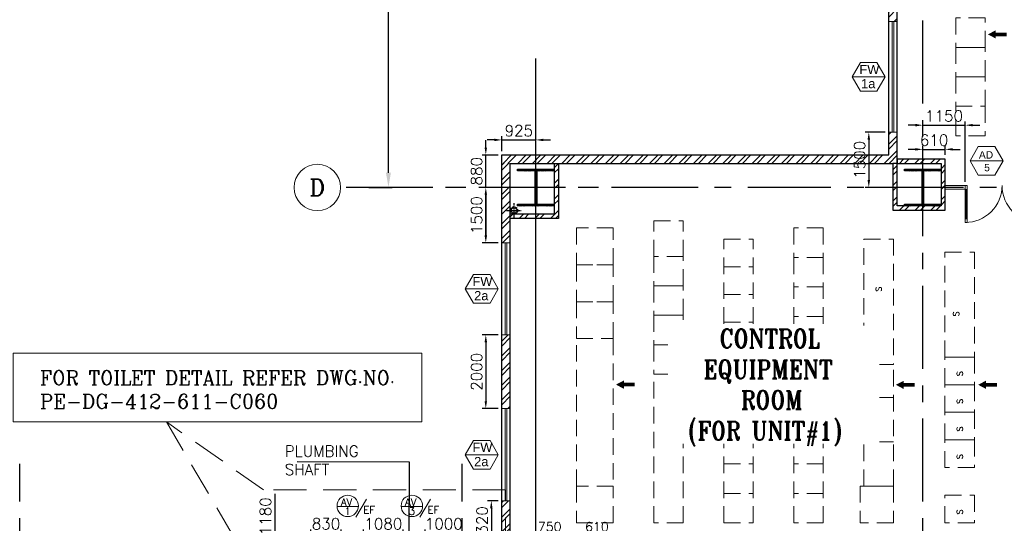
# Model space of a CAD drawing. Header units: inches. Extents: x 306235 to 1392759, y -66369 to 421098.
# Tile 30 of 91: x 425985 to 452703, y -4889 to 8771. Entities that reach past the tile are written whole.
import ezdxf
from ezdxf.enums import TextEntityAlignment as Align

# ---------------------------------------------------------------- set-up
doc = ezdxf.new("R2010")
doc.units = ezdxf.units.IN
doc.header["$LTSCALE"] = 1800
doc.header["$MEASUREMENT"] = 0
for name, pattern in [('CENTER', [2, 1.25, -0.25, 0.25, -0.25]), ('CENTER2', [1.125, 0.75, -0.125, 0.125, -0.125]), ('DASHED', [0.75, 0.5, -0.25]), ('HIDDEN', [0.375, 0.25, -0.125]), ('HIDDEN2', [0.1875, 0.125, -0.0625])]:
    doc.linetypes.add(name, pattern=pattern)
doc.layers.get('0').update_dxf_attribs({"color": 253, "lineweight": 9})
for name, color, linetype, lineweight in [('0a', 7, 'Continuous', 9), ('1', 7, 'Continuous', 18), ('2CON', 1, 'Continuous', 13), ('A-DOOR', 31, 'Continuous', 9), ('A-DOOR TAG', 3, 'Continuous', 15), ('A-DOOR-GLAZ', 31, 'Continuous', 18), ('A-WIN TAG', 3, 'Continuous', 13), ('A-WIN TAG TEXT', 3, 'Continuous', 13), ('CL', 8, 'CENTER', 15), ('dimension line', 4, 'Continuous', 13), ('PARTITION WALL', 4, 'Continuous', 9), ('PNL', 8, 'HIDDEN', 9), ('WALL HATCH', 251, 'Continuous', 13), ('WINDOW', 3, 'Continuous', 13)]:
    doc.layers.add(name, color=color, linetype=linetype, lineweight=lineweight)
for name, color, linetype in [('CEN', 2, 'CENTER'), ('COL', 1, 'Continuous'), ('DIM', 4, 'Continuous'), ('GRID', 251, 'CENTER'), ('RAIN WATER', 6, 'Continuous'), ('TEXT', 3, 'Continuous'), ('WALL', 6, 'Continuous')]:
    doc.layers.add(name, color=color, linetype=linetype)
doc.styles.add('COMPLEX', font='complex')
doc.styles.add('ROAMNS', font='ROMANS.shx')
doc.styles.add('ROMANC', font='ROMANC.SHX')
doc.styles.add('ROMANS', font='romans.shx')
doc.styles.add('ROMANT', font='romant')
doc.styles.get("Standard").update_dxf_attribs({"font": 'arial.ttf'})
doc.dimstyles.new('DIM INT 1', dxfattribs={"dimtxt": 300, "dimasz": 200, "dimexe": 100, "dimexo": 100, "dimgap": 100, "dimtad": 1, "dimdec": 0, "dimzin": 13, "dimdsep": 46, "dimlunit": 5, "dimtxsty": 'ROAMNS', "dimblk1": 'CLOSEDBLANK', "dimcen": 0.09, "dimclrd": 9, "dimclre": 9, "dimclrt": 4, "dimadec": 0, "dimazin": 0, "dimtfac": 1, "dimtdec": 0, "dimtix": 1, "dimtmove": 2, "dimatfit": 3, "dimfxl": 1, "dimtolj": 1, "dimtzin": 13, "dimarcsym": 0})
doc.dimstyles.new('DIM INT 2.5', dxfattribs={"dimtxt": 250, "dimasz": 180, "dimexe": 100, "dimexo": 100, "dimgap": 100, "dimtad": 1, "dimdec": 0, "dimzin": 13, "dimdsep": 46, "dimlunit": 5, "dimtxsty": 'ROAMNS', "dimcen": 0.09, "dimclrd": 9, "dimclre": 9, "dimclrt": 4, "dimadec": 0, "dimazin": 0, "dimtfac": 1, "dimtdec": 0, "dimtix": 1, "dimtmove": 2, "dimatfit": 3, "dimfxl": 1, "dimtolj": 1, "dimtzin": 13, "dimarcsym": 0})
doc.dimstyles.new('DIM100 x2', dxfattribs={"dimscale": 0, "dimtxt": 400, "dimasz": 400, "dimexe": 100, "dimexo": 100, "dimgap": 100, "dimtad": 1, "dimdec": 0, "dimzin": 13, "dimdsep": 46, "dimtxsty": 'ROMANS', "dimblk2": 'OBLIQUE', "dimcen": 100, "dimdle": 100, "dimclrd": 9, "dimclre": 9, "dimclrt": 4, "dimadec": 0, "dimazin": 0, "dimtfac": 1.1, "dimtdec": 0, "dimtix": 1, "dimtmove": 2, "dimatfit": 3, "dimfxl": 1, "dimtolj": 1, "dimtzin": 13, "dimarcsym": 0})

# ---------------------------------------------------------------- blocks, each defined once
blk = doc.blocks.new('*D113')
at = {"layer": 'Defpoints', "color": 0, "transparency": 16777216}
for p in [(435361, 16221), (435991, 16221), (435361, 4221)]:
    blk.add_point(p, dxfattribs=at)
at = {"layer": 'dimension line', "color": 9, "lineweight": -2, "transparency": 16777216}
for p, q in [((435461, 16221), (436091, 16221)), ((435991, 4621), (435991, 15821)), ((435461, 4221), (436091, 4221))]:
    blk.add_line(p, q, dxfattribs=at)
at = {"layer": 'dimension line', "color": 9, "transparency": 16777216}
for points in [[(435924, 15821), (436057, 15821), (435991, 16221)], [(435924, 4621), (436057, 4621), (435991, 4221)]]:
    blk.add_solid(points, dxfattribs=at)
at = {"layer": 'dimension line', "color": 4, "transparency": 16777216, "insert": (435691, 10221), "char_height": 400, "attachment_point": 5, "rotation": 90, "style": 'ROMANS'}
blk.add_mtext('\\A1;12000', dxfattribs=at)
blk = doc.blocks.new('_Oblique')
at = {"color": 0, "linetype": 'ByBlock', "lineweight": -2}
blk.add_line((-0.5, -0.5), (0.5, 0.5), dxfattribs=at)
blk = doc.blocks.new('D E F G-ROW COLUMN UNIT2')
at = {"layer": 'COL'}
h = blk.add_hatch(dxfattribs=at)
h.set_pattern_fill('ANSI31', color=256, scale=200, angle=180, style=0)
h.set_pattern_definition([(225, (-557328.912, -127499.994), (17.6776695, -17.6776695), [])])
h.paths.add_polyline_path([(495, 500), (0, 500), (0, 446), (22, 450), (495, 450)])
h.paths.add_polyline_path([(0, 500), (-495, 500), (-495, 450), (0, 450)])
h.paths.add_polyline_path([(0, 450), (-22, 450), (-22, 0), (0, 0)])
h.paths.add_polyline_path([(22, 450), (0, 450), (0, 0), (22, 0)])
h.paths.add_polyline_path([(0, 0), (-22, 0), (-22, -450), (0, -450)])
h.paths.add_polyline_path([(22, 0), (0, 0), (0, -450), (22, -450)])
h.paths.add_polyline_path([(0, -450), (0, -500), (-495, -500), (-495, -450)])
h.paths.add_polyline_path([(495, -450), (0, -450), (0, -500), (495, -500)])
at = {"layer": 'CEN'}
for p, q in [((0, -500), (0, 500)), ((192, 0), (-192, 0))]:
    blk.add_line(p, q, dxfattribs=at)
at = {"layer": 'COL'}
for points in [[(-495, 500), (495, 500), (495, 450), (-495, 450)], [(-22, 450), (22, 450), (22, -450), (-22, -450)], [(-495, -450), (495, -450), (495, -500), (-495, -500)]]:
    blk.add_lwpolyline(points, close=True, dxfattribs=at)
blk = doc.blocks.new('*D456')
at = {"layer": 'Defpoints', "color": 0, "transparency": 16777216}
for p in [(438633, 5101), (439067, 5101), (439067, 4221)]:
    blk.add_point(p, dxfattribs=at)
at = {"layer": 'DIM', "color": 9, "lineweight": -2, "transparency": 16777216}
for p, q in [((438633, 5301), (438633, 5501)), ((438967, 5101), (438533, 5101)), ((438633, 4221), (438633, 5101)), ((438967, 4221), (438533, 4221)), ((438633, 4021), (438633, 3821))]:
    blk.add_line(p, q, dxfattribs=at)
at = {"layer": 'DIM', "color": 9, "transparency": 16777216}
for points in [[(438600, 5301), (438666, 5301), (438633, 5101)], [(438600, 4021), (438666, 4021), (438633, 4221)]]:
    blk.add_solid(points, dxfattribs=at)
at = {"layer": 'DIM', "color": 4, "transparency": 16777216, "insert": (438383, 4661), "char_height": 300, "attachment_point": 5, "rotation": 90, "style": 'ROAMNS'}
blk.add_mtext('\\A1;880', dxfattribs=at)
blk = doc.blocks.new('_ClosedBlank')
at = {"color": 0, "linetype": 'ByBlock', "lineweight": -2}
for p, q in [((-1, 0.17), (0, 0)), ((-1, 0.17), (-1, -0.17)), ((0, 0), (-1, -0.17))]:
    blk.add_line(p, q, dxfattribs=at)
blk = doc.blocks.new('*D459')
at = {"layer": 'Defpoints', "color": 0, "transparency": 16777216}
for p in [(439992, 5510), (439992, 5396), (439067, 5101)]:
    blk.add_point(p, dxfattribs=at)
at = {"layer": 'DIM', "color": 9, "lineweight": -2, "transparency": 16777216}
for p, q in [((438867, 5510), (438667, 5510)), ((439067, 5201), (439067, 5610)), ((439067, 5510), (439992, 5510)), ((439992, 5496), (439992, 5610)), ((440192, 5510), (440392, 5510))]:
    blk.add_line(p, q, dxfattribs=at)
at = {"layer": 'DIM', "color": 9, "transparency": 16777216}
for points in [[(438867, 5543), (438867, 5477), (439067, 5510)], [(440192, 5543), (440192, 5477), (439992, 5510)]]:
    blk.add_solid(points, dxfattribs=at)
at = {"layer": 'DIM', "color": 4, "transparency": 16777216, "insert": (439529, 5760), "char_height": 300, "attachment_point": 5, "style": 'ROAMNS'}
blk.add_mtext('\\A1;925', dxfattribs=at)
blk = doc.blocks.new('*D494')
at = {"layer": 'Defpoints', "color": 0, "transparency": 16777216}
for p in [(449567, 5721), (449026, 4221), (449745, 4221)]:
    blk.add_point(p, dxfattribs=at)
at = {"layer": 'DIM', "color": 9, "lineweight": -2, "transparency": 16777216}
for p, q in [((449467, 5721), (448926, 5721)), ((449026, 5521), (449026, 4421)), ((449645, 4221), (448926, 4221))]:
    blk.add_line(p, q, dxfattribs=at)
at = {"layer": 'DIM', "color": 9, "transparency": 16777216}
for points in [[(448993, 5521), (449060, 5521), (449026, 5721)], [(448993, 4421), (449060, 4421), (449026, 4221)]]:
    blk.add_solid(points, dxfattribs=at)
at = {"layer": 'DIM', "color": 4, "transparency": 16777216, "insert": (448776, 4971), "char_height": 300, "attachment_point": 5, "rotation": 90, "style": 'ROAMNS'}
blk.add_mtext('\\A1;1500', dxfattribs=at)
blk = doc.blocks.new('*D495')
at = {"layer": 'Defpoints', "color": 0, "transparency": 16777216}
for p in [(438633, 5101), (439067, 5101), (439067, 4221)]:
    blk.add_point(p, dxfattribs=at)
at = {"layer": 'DIM', "color": 9, "lineweight": -2, "transparency": 16777216}
for p, q in [((438633, 5301), (438633, 5501)), ((438967, 5101), (438533, 5101)), ((438633, 4221), (438633, 5101)), ((438967, 4221), (438533, 4221)), ((438633, 4021), (438633, 3821))]:
    blk.add_line(p, q, dxfattribs=at)
at = {"layer": 'DIM', "color": 9, "transparency": 16777216}
for points in [[(438600, 5301), (438666, 5301), (438633, 5101)], [(438600, 4021), (438666, 4021), (438633, 4221)]]:
    blk.add_solid(points, dxfattribs=at)
at = {"layer": 'DIM', "color": 4, "transparency": 16777216, "insert": (438383, 4661), "char_height": 300, "attachment_point": 5, "rotation": 90, "style": 'ROAMNS'}
blk.add_mtext('\\A1;880', dxfattribs=at)
blk = doc.blocks.new('*D496')
at = {"layer": 'Defpoints', "color": 0, "transparency": 16777216}
for p in [(438633, 4221), (439067, 4221), (439067, 2721)]:
    blk.add_point(p, dxfattribs=at)
at = {"layer": 'DIM', "color": 9, "lineweight": -2, "transparency": 16777216}
for p, q in [((438967, 4221), (438533, 4221)), ((438633, 2921), (438633, 4021)), ((438967, 2721), (438533, 2721))]:
    blk.add_line(p, q, dxfattribs=at)
at = {"layer": 'DIM', "color": 9, "transparency": 16777216}
for points in [[(438600, 4021), (438666, 4021), (438633, 4221)], [(438600, 2921), (438666, 2921), (438633, 2721)]]:
    blk.add_solid(points, dxfattribs=at)
at = {"layer": 'DIM', "color": 4, "transparency": 16777216, "insert": (438383, 3471), "char_height": 300, "attachment_point": 5, "rotation": 90, "style": 'ROAMNS'}
blk.add_mtext('\\A1;1500', dxfattribs=at)
blk = doc.blocks.new('*D497')
at = {"layer": 'Defpoints', "color": 0, "transparency": 16777216}
for p in [(439067, 4221), (438633, 2721), (439067, 2721)]:
    blk.add_point(p, dxfattribs=at)
at = {"layer": 'DIM', "color": 9, "lineweight": -2, "transparency": 16777216}
for p, q in [((438967, 4221), (438533, 4221)), ((438633, 4021), (438633, 2921)), ((438967, 2721), (438533, 2721))]:
    blk.add_line(p, q, dxfattribs=at)
at = {"layer": 'DIM', "color": 9, "transparency": 16777216}
for points in [[(438600, 4021), (438666, 4021), (438633, 4221)], [(438600, 2921), (438666, 2921), (438633, 2721)]]:
    blk.add_solid(points, dxfattribs=at)
at = {"layer": 'DIM', "color": 4, "transparency": 16777216, "insert": (438383, 3471), "char_height": 300, "attachment_point": 5, "rotation": 90, "style": 'ROAMNS'}
blk.add_mtext('\\A1;1500', dxfattribs=at)
blk = doc.blocks.new('*D498')
at = {"layer": 'Defpoints', "color": 0, "transparency": 16777216}
for p in [(439067, 221), (438633, -1779), (439067, -1779)]:
    blk.add_point(p, dxfattribs=at)
at = {"layer": 'DIM', "color": 9, "lineweight": -2, "transparency": 16777216}
for p, q in [((438967, 221), (438533, 221)), ((438633, 21), (438633, -1579)), ((438967, -1779), (438533, -1779))]:
    blk.add_line(p, q, dxfattribs=at)
at = {"layer": 'DIM', "color": 9, "transparency": 16777216}
for points in [[(438600, 21), (438666, 21), (438633, 221)], [(438600, -1579), (438666, -1579), (438633, -1779)]]:
    blk.add_solid(points, dxfattribs=at)
at = {"layer": 'DIM', "color": 4, "transparency": 16777216, "insert": (438383, -779), "char_height": 300, "attachment_point": 5, "rotation": 90, "style": 'ROAMNS'}
blk.add_mtext('\\A1;2000', dxfattribs=at)
blk = doc.blocks.new('*D499')
at = {"layer": 'Defpoints', "color": 0, "transparency": 16777216}
for p in [(439067, -4279), (438783, -5599), (439067, -5599)]:
    blk.add_point(p, dxfattribs=at)
at = {"layer": 'DIM', "color": 9, "lineweight": -2, "transparency": 16777216}
for p, q in [((438967, -4279), (438683, -4279)), ((438783, -4479), (438783, -5399)), ((438967, -5599), (438683, -5599))]:
    blk.add_line(p, q, dxfattribs=at)
at = {"layer": 'DIM', "color": 9, "transparency": 16777216}
for points in [[(438749, -4479), (438816, -4479), (438783, -4279)], [(438749, -5399), (438816, -5399), (438783, -5599)]]:
    blk.add_solid(points, dxfattribs=at)
at = {"layer": 'DIM', "color": 4, "transparency": 16777216, "insert": (438533, -4939), "char_height": 300, "attachment_point": 5, "rotation": 90, "style": 'ROAMNS'}
blk.add_mtext('\\A1;1320', dxfattribs=at)
blk = doc.blocks.new('*D505')
at = {"layer": 'Defpoints', "color": 0, "transparency": 16777216}
for p in [(439992, 5510), (439992, 5396), (439067, 5101)]:
    blk.add_point(p, dxfattribs=at)
at = {"layer": 'DIM', "color": 9, "lineweight": -2, "transparency": 16777216}
for p, q in [((438867, 5510), (438667, 5510)), ((439067, 5201), (439067, 5610)), ((439067, 5510), (439992, 5510)), ((439992, 5496), (439992, 5610)), ((440192, 5510), (440392, 5510))]:
    blk.add_line(p, q, dxfattribs=at)
at = {"layer": 'DIM', "color": 9, "transparency": 16777216}
for points in [[(438867, 5543), (438867, 5477), (439067, 5510)], [(440192, 5543), (440192, 5477), (439992, 5510)]]:
    blk.add_solid(points, dxfattribs=at)
at = {"layer": 'DIM', "color": 4, "transparency": 16777216, "insert": (439529, 5760), "char_height": 300, "attachment_point": 5, "style": 'ROAMNS'}
blk.add_mtext('\\A1;925', dxfattribs=at)
blk = doc.blocks.new('M_Double-Glass 1 - 2000 x 2100mm 2-290830-17_00M')
at = {"layer": 'A-DOOR', "lineweight": 18}
for p, q in [((-1001, 951), (-1001, 1053)), ((-1001, 1053), (-949, 1053)), ((-1001, 951), (-949, 951)), ((-949, 951), (-949, 1053)), ((949, 951), (949, 1053)), ((1000, 1053), (949, 1053)), ((949, 951), (1000, 951)), ((1000, 951), (1000, 1053)), ((-1001, 154), (-949, 154)), ((-1001, 52), (-1001, 154)), ((-1001, 52), (-949, 52)), ((-949, 52), (-949, 154)), ((1000, 154), (949, 154)), ((949, 52), (949, 154)), ((1000, 52), (949, 52)), ((1000, 52), (1000, 154))]:
    blk.add_line(p, q, dxfattribs=at)
at = {"layer": 'A-DOOR'}
for p, q in [((-1001, 154), (-1001, 951)), ((-949, 154), (-949, 951)), ((949, 154), (949, 951)), ((1000, 154), (1000, 951))]:
    blk.add_line(p, q, dxfattribs=at)
for centre, radius, start, end in [((-1001, 52), 1001, 0, 90), ((1000, 53), 1000, 90, 180.0388)]:
    blk.add_arc(centre, radius, start, end, dxfattribs=at)
at = {"layer": 'A-DOOR-GLAZ'}
for p, q in [((-975, 951), (-975, 154)), ((975, 154), (975, 951))]:
    blk.add_line(p, q, dxfattribs=at)
blk = doc.blocks.new('*D564')
at = {"layer": 'Defpoints', "color": 0, "transparency": 16777216}
for p in [(451102, 5254), (450492, 5002), (451102, 5002)]:
    blk.add_point(p, dxfattribs=at)
at = {"layer": 'DIM', "color": 9, "lineweight": -2, "transparency": 16777216}
for p, q in [((450492, 5102), (450492, 5354)), ((451102, 5102), (451102, 5354)), ((450292, 5254), (450092, 5254)), ((450492, 5254), (451102, 5254)), ((451302, 5254), (451502, 5254))]:
    blk.add_line(p, q, dxfattribs=at)
at = {"layer": 'DIM', "color": 9, "transparency": 16777216}
for points in [[(450292, 5288), (450292, 5221), (450492, 5254)], [(451302, 5288), (451302, 5221), (451102, 5254)]]:
    blk.add_solid(points, dxfattribs=at)
at = {"layer": 'DIM', "color": 4, "transparency": 16777216, "insert": (450797, 5504), "char_height": 300, "attachment_point": 5, "style": 'ROAMNS'}
blk.add_mtext('\\A1;610', dxfattribs=at)
blk = doc.blocks.new('*D565')
at = {"layer": 'Defpoints', "color": 0, "transparency": 16777216}
for p in [(451642, 5910), (450492, 5800), (451642, 4271)]:
    blk.add_point(p, dxfattribs=at)
at = {"layer": 'DIM', "color": 9, "lineweight": -2, "transparency": 16777216}
for p, q in [((450292, 5910), (450092, 5910)), ((450492, 5900), (450492, 6010)), ((450492, 5910), (451642, 5910)), ((451642, 4371), (451642, 6010)), ((451842, 5910), (452042, 5910))]:
    blk.add_line(p, q, dxfattribs=at)
at = {"layer": 'DIM', "color": 9, "transparency": 16777216}
for points in [[(450292, 5944), (450292, 5877), (450492, 5910)], [(451842, 5944), (451842, 5877), (451642, 5910)]]:
    blk.add_solid(points, dxfattribs=at)
at = {"layer": 'DIM', "color": 4, "transparency": 16777216, "insert": (451067, 6160), "char_height": 300, "attachment_point": 5, "style": 'ROAMNS'}
blk.add_mtext('\\A1;1150', dxfattribs=at)
blk = doc.blocks.new('GRD')
at = {"layer": 'CL', "linetype": 'Continuous'}
blk.add_circle((0, 419.99985), 419.99985, dxfattribs=at)
at = {"layer": 'CL', "color": 4, "style": 'COMPLEX'}
blk.add_attdef('GRD', text='', height=300, dxfattribs=at).set_placement((0, 419.99985), align=Align.MIDDLE)
blk = doc.blocks.new('*D583')
at = {"layer": 'Defpoints', "color": 0, "transparency": 16777216}
for p in [(432905, -5599), (433882, -5599), (433882, -6779)]:
    blk.add_point(p, dxfattribs=at)
at = {"layer": 'DIM', "color": 9, "lineweight": -2, "transparency": 16777216}
for p, q in [((432905, -4093), (432905, -5599)), ((433782, -5599), (432805, -5599)), ((432905, -6579), (432905, -5799)), ((433782, -6779), (432805, -6779))]:
    blk.add_line(p, q, dxfattribs=at)
at = {"layer": 'DIM', "color": 9, "transparency": 16777216}
for points in [[(432871, -5799), (432938, -5799), (432905, -5599)], [(432871, -6579), (432938, -6579), (432905, -6779)]]:
    blk.add_solid(points, dxfattribs=at)
at = {"layer": 'DIM', "color": 4, "transparency": 16777216, "insert": (432655, -4700), "char_height": 300, "attachment_point": 5, "rotation": 90, "style": 'ROAMNS'}
blk.add_mtext('\\A1;1180', dxfattribs=at)
blk = doc.blocks.new('*D584')
at = {"layer": '1', "color": 9, "lineweight": -2, "transparency": 16777216}
for p, q in [((436992, -5499), (436992, -5053)), ((437992, -5499), (437992, -5053)), ((436792, -5153), (436592, -5153)), ((436992, -5153), (437992, -5153)), ((438192, -5153), (438392, -5153))]:
    blk.add_line(p, q, dxfattribs=at)
at = {"layer": '1', "color": 9, "transparency": 16777216}
for points in [[(436792, -5120), (436792, -5187), (436992, -5153)], [(438192, -5120), (438192, -5187), (437992, -5153)]]:
    blk.add_solid(points, dxfattribs=at)
at = {"layer": 'Defpoints', "color": 0, "transparency": 16777216}
for p in [(437992, -5153), (436992, -5599), (437992, -5599)]:
    blk.add_point(p, dxfattribs=at)
at = {"layer": '1', "color": 4, "transparency": 16777216, "insert": (437492, -4903), "char_height": 300, "attachment_point": 5, "style": 'ROAMNS'}
blk.add_mtext('\\A1;1000', dxfattribs=at)
blk = doc.blocks.new('*D585')
at = {"layer": '1', "color": 9, "lineweight": -2, "transparency": 16777216}
for p, q in [((435312, -5499), (435312, -5053)), ((436392, -5499), (436392, -5053)), ((435112, -5153), (434912, -5153)), ((436392, -5153), (435312, -5153)), ((436592, -5153), (436792, -5153))]:
    blk.add_line(p, q, dxfattribs=at)
at = {"layer": '1', "color": 9, "transparency": 16777216}
for points in [[(435112, -5120), (435112, -5187), (435312, -5153)], [(436592, -5120), (436592, -5187), (436392, -5153)]]:
    blk.add_solid(points, dxfattribs=at)
at = {"layer": 'Defpoints', "color": 0, "transparency": 16777216}
for p in [(435312, -5153), (435312, -5599), (436392, -5599)]:
    blk.add_point(p, dxfattribs=at)
at = {"layer": '1', "color": 4, "transparency": 16777216, "insert": (435852, -4903), "char_height": 300, "attachment_point": 5, "style": 'ROAMNS'}
blk.add_mtext('\\A1;1080', dxfattribs=at)
blk = doc.blocks.new('*D586')
at = {"layer": '1', "color": 9, "lineweight": -2, "transparency": 16777216}
for p, q in [((433882, -5729), (433882, -5053)), ((434712, -5499), (434712, -5053)), ((433682, -5153), (433482, -5153)), ((433882, -5153), (434712, -5153)), ((434912, -5153), (435112, -5153))]:
    blk.add_line(p, q, dxfattribs=at)
at = {"layer": '1', "color": 9, "transparency": 16777216}
for points in [[(433682, -5120), (433682, -5187), (433882, -5153)], [(434912, -5120), (434912, -5187), (434712, -5153)]]:
    blk.add_solid(points, dxfattribs=at)
at = {"layer": 'Defpoints', "color": 0, "transparency": 16777216}
for p in [(434712, -5153), (434712, -5599), (433882, -5829)]:
    blk.add_point(p, dxfattribs=at)
at = {"layer": '1', "color": 4, "transparency": 16777216, "insert": (434297, -4903), "char_height": 300, "attachment_point": 5, "style": 'ROAMNS'}
blk.add_mtext('\\A1;830', dxfattribs=at)
blk = doc.blocks.new('*D620')
at = {"layer": '1', "color": 9, "lineweight": -2, "transparency": 16777216}
for p, q in [((439812, -5206), (439632, -5206)), ((439992, -5499), (439992, -5106)), ((439992, -5206), (440742, -5206)), ((440742, -5499), (440742, -5106)), ((440922, -5206), (441102, -5206))]:
    blk.add_line(p, q, dxfattribs=at)
at = {"layer": '1', "color": 9, "transparency": 16777216}
for points in [[(439812, -5176), (439812, -5236), (439992, -5206)], [(440922, -5176), (440922, -5236), (440742, -5206)]]:
    blk.add_solid(points, dxfattribs=at)
at = {"layer": 'Defpoints', "color": 0, "transparency": 16777216}
for p in [(440742, -5206), (439992, -5599), (440742, -5599)]:
    blk.add_point(p, dxfattribs=at)
at = {"layer": '1', "color": 4, "transparency": 16777216, "insert": (440367, -4981), "char_height": 250, "attachment_point": 5, "style": 'ROAMNS'}
blk.add_mtext('\\A1;750', dxfattribs=at)
blk = doc.blocks.new('*D621')
at = {"layer": '1', "color": 9, "lineweight": -2, "transparency": 16777216}
for p, q in [((441162, -5206), (440982, -5206)), ((441342, -5499), (441342, -5106)), ((441342, -5206), (441952, -5206)), ((441952, -5499), (441952, -5106)), ((442132, -5206), (442312, -5206))]:
    blk.add_line(p, q, dxfattribs=at)
at = {"layer": '1', "color": 9, "transparency": 16777216}
for points in [[(441162, -5176), (441162, -5236), (441342, -5206)], [(442132, -5176), (442132, -5236), (441952, -5206)]]:
    blk.add_solid(points, dxfattribs=at)
at = {"layer": 'Defpoints', "color": 0, "transparency": 16777216}
for p in [(441952, -5206), (441342, -5599), (441952, -5599)]:
    blk.add_point(p, dxfattribs=at)
at = {"layer": '1', "color": 4, "transparency": 16777216, "insert": (441647, -4981), "char_height": 250, "attachment_point": 5, "style": 'ROAMNS'}
blk.add_mtext('\\A1;610', dxfattribs=at)
blk = doc.blocks.new('CCR 412 R3')
at = {"layer": 'PNL'}
for p, q in [((11393, 13200), (12193, 13200)), ((3200, 10090.8), (4000, 10090.8)), ((3200, 9130.8), (3200, 10090.8)), ((4000, 9130.8), (4000, 10090.8)), ((7800, 9899.8), (7000, 9899.8)), ((7000, 9899.8), (7000, 9099.8)), ((7800, 9899.8), (7800, 9099.8)), ((5100, 1899.8), (5100, 9599.8)), ((5100, 9599.8), (5900, 9599.8)), ((5900, 1899.8), (5900, 9599.8)), ((4000, 9130.8), (3200, 9130.8)), ((7800, 9099.8), (7000, 9099.8)), ((7000, 9099.8), (7000, 6749.8)), ((7800, 9099.8), (7800, 6749.8)), ((5100, 8849.8), (5900, 8849.8)), ((7800, 8299.8), (7000, 8299.8)), ((5100, 8099.8), (5900, 8099.8)), ((7800, 7499.8), (7000, 7499.8)), ((5100, 7349.8), (5900, 7349.8)), ((7000, 1899.8), (7000, 6749.8)), ((7800, 6699.8), (7000, 6699.8)), ((7800, 1899.8), (7800, 6749.8)), ((5100, 6599.8), (5900, 6599.8)), ((9700, 6199.8), (8900, 6199.8)), ((8900, 2899.8), (8900, 6199.8)), ((9700, 2899.8), (9700, 6199.8)), ((3200, 1899.8), (3200, 5930.8)), ((4000, 5930.8), (3200, 5930.8)), ((4000, 1899.8), (4000, 5930.8)), ((7800, 5899.8), (7000, 5899.8)), ((5100, 5849.8), (5900, 5849.8)), ((5100, 5099.8), (5900, 5099.8)), ((7800, 5099.8), (7000, 5099.8)), ((9700, 5299.8), (8900, 5299.8)), ((5100, 4299.8), (5900, 4299.8)), ((7800, 4299.8), (7000, 4299.8)), ((9700, 4099.8), (8900, 4099.8)), ((5100, 3499.8), (5900, 3499.8)), ((7800, 3499.8), (7000, 3499.8)), ((5100, 2699.8), (5900, 2699.8)), ((7800, 2699.8), (7000, 2699.8)), ((8800, 2899.8), (8800, 1899.8)), ((9700, 2899.8), (8800, 2899.8)), ((9700, 2899.8), (8900, 2899.8)), ((8900, 2899.8), (9700, 2899.8)), ((9700, 2899.8), (8900, 2899.8)), ((9700, 2899.8), (9700, 1899.8)), ((11100, 2649.8), (11900, 2649.8)), ((4000, 1899.8), (3200, 1899.8)), ((5100, 1899.8), (5900, 1899.8)), ((7800, 1899.8), (7000, 1899.8)), ((9700, 1899.8), (8800, 1899.8))]:
    blk.add_line(p, q, dxfattribs=at)
for points in [[(12193, 15600), (11393, 15600), (11393, 14800), (12193, 14800)], [(12193, 14800), (11393, 14800), (11393, 14000), (12193, 14000)], [(12193, 14000), (11393, 14000), (11393, 13200), (12193, 13200)], [(11393, 13200), (12193, 13200), (12193, 12400), (11393, 12400)], [(1100, 8899.8), (2100, 8899.8), (2100, 9899.8), (1100, 9899.8)], [(8900, 9599.8), (9700, 9599.8), (9700, 6199.8), (8900, 6199.8)], [(4000, 9130.8), (3200, 9130.8), (3200, 8330.8), (4000, 8330.8)], [(11100, 9239.8), (11900, 9239.8), (11900, 6399.8), (11100, 6399.8)], [(1100, 7899.8), (2100, 7899.8), (2100, 8899.8), (1100, 8899.8)], [(4000, 8330.8), (3200, 8330.8), (3200, 7530.8), (4000, 7530.8)], [(1100, 6899.8), (2100, 6899.8), (2100, 7899.8), (1100, 7899.8)], [(4000, 7530.8), (3200, 7530.8), (3200, 6730.8), (4000, 6730.8)], [(1100, 6899.8), (2100, 6899.8), (2100, 2899.8), (1100, 2899.8)], [(4000, 6730.8), (3200, 6730.8), (3200, 5930.8), (4000, 5930.8)], [(11100, 6399.8), (11900, 6399.8), (11900, 5649.8), (11100, 5649.8)], [(11100, 5649.8), (11900, 5649.8), (11900, 4899.8), (11100, 4899.8)], [(11100, 4899.8), (11900, 4899.8), (11900, 4149.8), (11100, 4149.8)], [(11100, 4149.8), (11900, 4149.8), (11900, 3399.8), (11100, 3399.8)], [(1100, 1899.8), (2100, 1899.8), (2100, 2899.8), (1100, 2899.8)], [(11100, 2649.8), (11900, 2649.8), (11900, 1899.8), (11100, 1899.8)]]:
    blk.add_lwpolyline(points, close=True, dxfattribs=at)
for points in [[(12266.6, 15151.3, 0, 225, 0), (12479.9, 15151.3, 225, 225, 0)], [(2173.6, 5651, 0, 225, 0), (2386.9, 5651, 225, 225, 0)], [(4073.6, 5646.6, 0, 225, 0), (4286.9, 5606.6, 225, 225, 0)], [(5973.6, 5646.6, 0, 225, 0), (6186.9, 5646.6, 225, 225, 0)], [(7868.4, 5646.6, 0, 225, 0), (8081.8, 5646.6, 225, 225, 0)], [(9768.5, 5646.6, 0, 225, 0), (9981.8, 5644.6, 225, 225, 0)], [(12001.6, 5646.6, 0, 225, 0), (12215, 5646.6, 225, 225, 0)]]:
    blk.add_lwpolyline(points, format="xyseb", dxfattribs=at)
at = {"layer": 'PNL', "const_width": 100}
for points in [[(12479.9, 15151.3), (12777, 15151.3)], [(2386.9, 5651), (2684, 5651)], [(4286.9, 5606.6), (4584, 5606.6)], [(6186.9, 5646.6), (6484, 5646.6)], [(8081.8, 5646.6), (8378.9, 5646.6)], [(9981.8, 5644.6), (10278.9, 5645.6)], [(12215, 5646.6), (12512.1, 5647.6)]]:
    blk.add_lwpolyline(points, dxfattribs=at)
at = {"layer": 'PNL', "style": 'ROMANS'}
for p in [(9382.3, 8173.3), (11482.4, 7502.3), (11582.3, 5880.1), (11582.3, 5130.1), (11582.3, 4380.1), (11582.3, 3630.1), (11582.3, 2130.1)]:
    blk.add_text('S', height=160, rotation=90, dxfattribs=at).set_placement(p)

msp = doc.modelspace()

# ---------------------------------------------------------------- hatches: boundary and pattern name
at = {"layer": 'WALL HATCH'}
h = msp.add_hatch(dxfattribs=at)
h.set_pattern_fill('ANSI32', color=256, scale=750, style=0)
h.set_pattern_definition([(45, (-87722.1, -144489), (-198.87378, 198.87378), []), (45, (-87589.52, -144489), (-198.87378, 198.87378), [])])
h.paths.add_polyline_path([(471491.6, 37101.3), (460991.6, 37101.3), (460991.6, 36871.3), (471491.6, 36871.3)])
h.paths.add_polyline_path([(472416.6, 37101.3), (471491.6, 37101.3), (471491.6, 36871.3), (472186.6, 36871.3), (472186.6, 36236.3), (472416.6, 36236.3)])
h.paths.add_polyline_path([(450491.6, 37101.3), (449566.6, 37101.3), (449566.6, 36236.3), (449796.6, 36236.3), (449796.6, 36871.3), (450491.6, 36871.3)])
h.paths.add_polyline_path([(460241.6, 37101.3), (460241.6, 36871.3), (460991.6, 36871.3), (460991.6, 37101.3)])
h.paths.add_polyline_path([(459041.6, 36871.3), (459041.6, 37101.3), (450491.6, 37101.3), (450491.6, 36871.3)])
edge = h.paths.add_edge_path()
edge.add_line((472186.6, 23036.5), (472186.6, 16236.3))
edge.add_line((472186.6, 16236.3), (472416.6, 16236.3))
edge.add_line((472416.6, 16236.3), (472416.6, 17471.3))
edge.add_line((472416.6, 17471.3), (472186.6, 17471.3))
h.paths.add_polyline_path([(472416.6, 5721.3), (472186.6, 5721.3), (472186.6, 4871.3), (472416.6, 4871.3)])
h.paths.add_polyline_path([(472186.6, 14721.3), (472416.6, 14721.3), (472416.6, 16236.3), (472186.6, 16236.3)])
h.paths.add_polyline_path([(472416.6, 14721.3), (472186.6, 14721.3), (472186.6, 8721.3), (472416.6, 8721.3)])
h.paths.add_polyline_path([(472186.6, 24971.3), (472416.6, 24971.3), (472416.6, 26236.3), (472186.6, 26236.3)])
h.paths.add_polyline_path([(472416.6, 22471.3), (472186.6, 22471.3), (472186.6, 17471.3), (472416.6, 17471.3)])
h.paths.add_polyline_path([(472416.6, 27471.3), (472186.6, 27471.3), (472186.6, 26236.3), (472416.6, 26236.3)])
h.paths.add_polyline_path([(472186.6, 34971.3), (472416.6, 34971.3), (472416.6, 36236.3), (472186.6, 36236.3)])
h.paths.add_polyline_path([(472416.6, 31971.3), (472186.6, 31971.3), (472186.6, 30471.3), (472416.6, 30471.3)])
h.paths.add_polyline_path([(449566.6, 34971.3), (449796.6, 34971.3), (449796.6, 36236.3), (449566.6, 36236.3)])
h.paths.add_polyline_path([(449796.6, 27471.3), (449566.6, 27471.3), (449566.6, 26236.3), (449796.6, 26236.3)])
h.paths.add_polyline_path([(449566.6, 30471.3), (449796.6, 30471.3), (449796.6, 31971.3), (449566.6, 31971.3)])
h.paths.add_polyline_path([(449566.6, 24971.3), (449796.6, 24971.3), (449796.6, 26236.3), (449566.6, 26236.3)])
h.paths.add_polyline_path([(449796.6, 17471.3), (449566.6, 17471.3), (449566.6, 16236.3), (449796.6, 16236.3)])
h.paths.add_polyline_path([(449566.6, 17471.3), (449796.6, 17471.3), (449796.6, 22471.3), (449566.6, 22471.3)])
h.paths.add_polyline_path([(449566.6, 14721.3), (449796.6, 14721.3), (449796.6, 16236.3), (449566.6, 16236.3)])
h.paths.add_polyline_path([(449796.6, 5721.3), (449566.6, 5721.3), (449566.6, 5101.3), (439066.6, 5101.3), (439066.6, 4871.3), (449796.6, 4871.3)])
h.paths.add_polyline_path([(449566.6, 8721.3), (449796.6, 8721.3), (449796.6, 14721.3), (449566.6, 14721.3)])
h = msp.add_hatch(dxfattribs=at)
h.set_pattern_fill('ANSI32', color=256, scale=750, style=0)
h.set_pattern_definition([(45, (-87722.1, -144504), (-198.87378, 198.87378), []), (45, (-87589.52, -144504), (-198.87378, 198.87378), [])])
h.paths.add_polyline_path([(439296.6, -4278.7), (439066.6, -4278.7), (439066.6, -5598.7), (439296.6, -5598.7)])
h.paths.add_polyline_path([(439296.6, 221.3), (439066.6, 221.3), (439066.6, -1778.7), (439296.6, -1778.7)])
h.paths.add_polyline_path([(439066.6, 2721.3), (439296.6, 2721.3), (439296.6, 4886.3), (439066.6, 4886.3)])
h = msp.add_hatch(dxfattribs=at)
h.set_pattern_fill('ANSI32', color=256, scale=800, style=0)
h.set_pattern_definition([(45, (-132612.1, -144504), (-212.13203, 212.13203), []), (45, (-132470.7, -144504), (-212.13203, 212.13203), [])])
h.paths.add_polyline_path([(439296.6, 3496.3), (440486.6, 3496.3), (440486.6, 4871.3), (440601.6, 4871.3), (440601.6, 3381.3), (439296.6, 3381.3)])
h = msp.add_hatch(dxfattribs=at)
h.set_pattern_fill('ANSI32', color=256, scale=800, style=0)
h.set_pattern_definition([(45, (-87722.1, -144504), (-212.13203, 212.13203), []), (45, (-87580.7, -144504), (-212.13203, 212.13203), [])])
h.paths.add_polyline_path([(449681.6, 4871.3), (449681.6, 3606.3), (451101.6, 3606.3), (451101.6, 4986.3), (449796.6, 4986.3), (449796.6, 4871.3), (450986.6, 4871.3), (450986.6, 3721.3), (449796.6, 3721.3), (449796.6, 4871.3)])

# ---------------------------------------------------------------- linework, layer by layer
at = {"layer": '0a'}
msp.add_lwpolyline([(425809.7, -271), (436895.8, -271), (436895.8, -2137.1), (425809.7, -2137.1)], close=True, dxfattribs=at)
at = {"layer": '0a', "linetype": 'DASHED'}
msp.add_lwpolyline([(432194.3, -5944.1), (432194.3, -13727.6), (439170, -13727.6), (439170, -3982.9), (432598.4, -3982.9), (429969.7, -2137.1)], close=True, dxfattribs=at)
at = {"layer": '2CON'}
for p, q in [((448572.3, 7221.3), (449472.3, 7221.3)), ((452672.8, 4944.1), (451772.8, 4944.1)), ((438072.3, 1471.3), (438972.3, 1471.3)), ((438072.3, -3028.7), (438972.3, -3028.7))]:
    msp.add_line(p, q, dxfattribs=at)
at = {"layer": 'A-DOOR TAG', "color": 1}
for p, q in [((435392.8, -4237.8), (435105.5, -4720.4)), ((437132.6, -4237.8), (436845.2, -4720.4)), ((435176.6, -4429.5), (434596.5, -4429.5)), ((436916.3, -4429.5), (436336.3, -4429.5))]:
    msp.add_line(p, q, dxfattribs=at)
for centre in [(434886.6, -4417.3), (436626.3, -4417.3)]:
    msp.add_circle(centre, 290.3, dxfattribs=at)
at = {"layer": 'A-WIN TAG'}
for points in [[(449247.3, 7611), (449472.3, 7221.3), (449247.3, 6831.6), (448797.3, 6831.6), (448572.3, 7221.3), (448797.3, 7611)], [(451997.8, 5333.8), (451772.8, 4944.1), (451997.8, 4554.4), (452447.8, 4554.4), (452672.8, 4944.1), (452447.8, 5333.8)], [(438747.3, 1861), (438972.3, 1471.3), (438747.3, 1081.6), (438297.3, 1081.6), (438072.3, 1471.3), (438297.3, 1861)], [(438747.3, -2639), (438972.3, -3028.7), (438747.3, -3418.4), (438297.3, -3418.4), (438072.3, -3028.7), (438297.3, -2639)]]:
    msp.add_lwpolyline(points, close=True, dxfattribs=at)
at = {"layer": 'GRID'}
for p, q in [((450491.6, -58299.5), (450491.6, 38719)), ((439991.6, -58299.5), (439991.6, 7721.3)), ((439991.6, -9363.7), (439991.6, 7721.3)), ((444291.6, 4221.3), (434691.6, 4221.3)), ((566791.6, 4221.3), (434691.6, 4221.3)), ((425991.6, -58299.5), (425991.6, -3278.7)), ((425991.6, -58299.5), (425991.6, -3278.7)), ((437991.6, -58299.5), (437991.6, -3278.7)), ((437991.6, -58299.5), (437991.6, -3278.7))]:
    msp.add_line(p, q, dxfattribs=at)
at = {"layer": 'PARTITION WALL'}
for p, q in [((451641.6, 4271.3), (451101.6, 4271.3)), ((451641.6, 4171.3), (451101.6, 4171.3)), ((451641.6, 4171.3), (451641.6, 4271.3))]:
    msp.add_line(p, q, dxfattribs=at)
at = {"layer": 'RAIN WATER', "linetype": 'CENTER2', "ltscale": 0.05}
for p, q in [((439396.6, 3796.3), (439396.6, 3396.3)), ((439196.6, 3596.3), (439596.6, 3596.3))]:
    msp.add_line(p, q, dxfattribs=at)
at = {"layer": 'RAIN WATER', "linetype": 'HIDDEN2', "ltscale": 0.25}
msp.add_circle((439396.6, 3596.3), 100, dxfattribs=at)
at = {"layer": 'RAIN WATER', "ltscale": 0.25}
msp.add_circle((439396.6, 3596.3), 75, dxfattribs=at)
at = {"layer": 'WALL'}
for p, q in [((449566.6, 5101.3), (449566.6, 37101.3)), ((449796.6, 4886.3), (449796.6, 36871.3)), ((439066.6, -5598.7), (439066.6, 5101.3)), ((439066.6, 5101.3), (449566.6, 5101.3)), ((439296.6, -5598.7), (439296.6, 4871.3)), ((439296.6, 4871.3), (449681.6, 4871.3))]:
    msp.add_line(p, q, dxfattribs=at)
for points in [[(440486.6, 4871.3), (440486.6, 3496.3), (439296.6, 3496.3)], [(440601.6, 4871.3), (440601.6, 3381.3), (439296.6, 3381.3)]]:
    msp.add_lwpolyline(points, dxfattribs=at)
msp.add_lwpolyline([(449681.6, 4871.3), (449681.6, 3606.3), (451101.6, 3606.3), (451101.6, 4986.3), (449796.6, 4986.3), (449796.6, 4871.3), (450986.6, 4871.3), (450986.6, 3721.3), (449796.6, 3721.3), (449796.6, 4871.3)], close=True, dxfattribs=at)
at = {"layer": 'WINDOW', "ltscale": 100}
for p, q in [((449658, 5721.3), (449658, 8721.3)), ((449708, 5721.3), (449708, 8721.3)), ((439158, 2721.3), (439158, 221.3)), ((439208, 2721.3), (439208, 221.3)), ((439158, -1778.7), (439158, -4278.7)), ((439208, -1778.7), (439208, -4278.7))]:
    msp.add_line(p, q, dxfattribs=at)
for points in [[(449566.6, 8721.3), (449796.6, 8721.3), (449796.6, 5721.3), (449566.6, 5721.3)], [(439066.6, 221.3), (439296.6, 221.3), (439296.6, 2721.3), (439066.6, 2721.3)], [(439066.6, -4278.7), (439296.6, -4278.7), (439296.6, -1778.7), (439066.6, -1778.7)]]:
    msp.add_lwpolyline(points, close=True, dxfattribs=at)

# ---------------------------------------------------------------- block references
at = {"layer": 'A-DOOR', "rotation": 180}
msp.add_blockref('M_Double-Glass 1 - 2000 x 2100mm 2-290830-17_00M', (452641.5, 4323.7), dxfattribs=at)
at = {"layer": 'COL'}
for p in [(439991.6, 4221.3), (450491.6, 4221.3)]:
    msp.add_blockref('D E F G-ROW COLUMN UNIT2', p, dxfattribs=at)
at = {"layer": 'DIM', "xscale": 1.5, "yscale": 1.5, "zscale": 1.5}
msp.add_blockref('GRD', (434061.6, 3591.3), dxfattribs=at).add_auto_attribs({'GRD': 'D'})
at = {"layer": 'GRID', "color": 1, "true_color": 0xff0000}
msp.add_blockref('CCR 412 R3', (439991.6, -6778.7), dxfattribs=at)

# ---------------------------------------------------------------- texts
at = {"layer": 'A-DOOR TAG', "linetype": 'Continuous', "style": 'ROMANS'}
for s, p in [('AV', (434700.8, -4313.5)), ('AV', (436440.5, -4313.5)), ('1', (434799, -4559.5)), ('EF', (435310.8, -4527.8)), ('3', (436538.8, -4559.5)), ('EF', (437050.6, -4527.8))]:
    msp.add_text(s, height=200, dxfattribs=at).set_placement(p, align=Align.MIDDLE_LEFT)
at = {"layer": 'A-WIN TAG'}
for s, p in [('AD', (452207.1, 5104)), ('5', (452234.4, 4758.2))]:
    msp.add_text(s, height=200, dxfattribs=at).set_placement(p, align=Align.MIDDLE)
at = {"layer": 'A-WIN TAG TEXT'}
for s, p in [('FW', (449042, 7421.3)), ('1a', (449010.7, 7035.4)), ('FW', (438542, 1671.3)), ('2a', (438510.7, 1285.4)), ('FW', (438542, -2828.7)), ('2a', (438510.7, -3214.6))]:
    msp.add_text(s, height=250, dxfattribs=at).set_placement(p, align=Align.MIDDLE)
at = {"layer": 'TEXT', "attachment_point": 1}
for s, insert, char_height, width, style in [('FOR TOILET DETAIL REFER DWG.NO. PE-DG-412-611-C060', (426535.7, -748.5), 384, 11005.097, 'ROMANC'), ('PLUMBING SHAFT', (433178, -2782.4), 300, 2582.5, 'ROAMNS')]:
    msp.add_mtext(s, dxfattribs=dict(at, insert=insert, char_height=char_height, width=width, style=style))

# ---------------------------------------------------------------- dimensions: what is measured, and where the dimension line sits
at = {"layer": '1'}
for base, p1, p2, dimstyle, picture, middle in [((434711.8, -5153.4), (433881.8, -5828.7), (434711.8, -5598.7), 'DIM INT 1', '*D586', (434296.8, -4903.4)), ((435311.8, -5153.4), (436391.6, -5598.7), (435311.8, -5598.7), 'DIM INT 1', '*D585', (435851.7, -4903.4)), ((437991.6, -5153.4), (436991.6, -5598.7), (437991.6, -5598.7), 'DIM INT 1', '*D584', (437491.6, -4903.4)), ((440741.6, -5206.4), (439991.6, -5598.7), (440741.6, -5598.7), 'DIM INT 2.5', '*D620', (440366.6, -4981.4)), ((441951.6, -5206.4), (441341.6, -5598.7), (441951.6, -5598.7), 'DIM INT 2.5', '*D621', (441646.6, -4981.4))]:
    dim = msp.add_linear_dim(base=base, p1=p1, p2=p2, dimstyle=dimstyle, dxfattribs=at)
    dim.commit()
    dim.dimension.update_dxf_attribs({"geometry": picture, "text_midpoint": middle})
at = {"layer": 'DIM'}
for base, p1, p2, picture, middle in [((451641.6, 5910.4), (450491.6, 5800.4), (451641.6, 4271.3), '*D565', (451066.6, 6160.4)), ((439991.6, 5510.1), (439066.6, 5101.3), (439991.6, 5396.3), '*D459', (439529.1, 5760.1)), ((439991.6, 5510.1), (439066.6, 5101.3), (439991.6, 5396.3), '*D505', (439529.1, 5760.1)), ((451101.6, 5254.5), (450491.6, 5002), (451101.6, 5002), '*D564', (450796.6, 5504.5))]:
    dim = msp.add_linear_dim(base=base, p1=p1, p2=p2, dimstyle='DIM INT 1', dxfattribs=at)
    dim.commit()
    dim.dimension.update_dxf_attribs({"geometry": picture, "text_midpoint": middle})
for base, p1, p2, picture, middle in [((449026.5, 4221.3), (449566.6, 5721.3), (449745.2, 4221.3), '*D494', (448776.5, 4971.3)), ((438633, 5101.3), (439066.6, 4221.3), (439066.6, 5101.3), '*D456', (438383, 4661.3)), ((438633, 5101.3), (439066.6, 4221.3), (439066.6, 5101.3), '*D495', (438383, 4661.3)), ((438633, 4221.3), (439066.6, 2721.3), (439066.9, 4221.3), '*D496', (438383, 3471.3)), ((438633, 2721.3), (439066.9, 4221.3), (439066.6, 2721.3), '*D497', (438383, 3471.3)), ((438633, -1778.7), (439066.6, 221.3), (439066.6, -1778.7), '*D498', (438383, -778.7)), ((438782.6, -5598.7), (439066.6, -4278.7), (439066.9, -5598.7), '*D499', (438532.6, -4938.7))]:
    dim = msp.add_linear_dim(base=base, p1=p1, p2=p2, angle=90, dimstyle='DIM INT 1', dxfattribs=at)
    dim.commit()
    dim.dimension.update_dxf_attribs({"geometry": picture, "text_midpoint": middle})
dim = msp.add_linear_dim(base=(432904.7, -5598.7), p1=(433881.8, -6778.7), p2=(433881.8, -5598.7), angle=90, dimstyle='DIM INT 1', override={"dimtmove": 1}, dxfattribs=at)
dim.commit()
dim.dimension.update_dxf_attribs({"geometry": '*D583', "text_midpoint": (433105.6, -4699.9), "dimtype": 160})
at = {"layer": 'dimension line'}
dim = msp.add_linear_dim(base=(435990.7, 16221.3), p1=(435361.1, 4221.3), p2=(435361.1, 16221.3), angle=90, dimstyle='DIM100 x2', override={"dimscale": 1}, dxfattribs=at)
dim.commit()
dim.dimension.update_dxf_attribs({"geometry": '*D113', "text_midpoint": (435690.7, 10221.3)})

# ---------------------------------------------------------------- leaders
at = {"layer": 'DIM'}
msp.add_leader([(436554.5, -6117), (436565, -3227.5), (433510.2, -3225.3)], dimstyle='DIM INT 1', override={"dimtmove": 1}, dxfattribs=at)

# ---------------------------------------------------------------- next in the draw order: texts
at = {"layer": 'TEXT', "insert": (443675.4, 372.9), "char_height": 500, "attachment_point": 1, "style": 'ROMANT', "bg_fill": 3, "box_fill_scale": 1.2, "bg_fill_color": 256, "bg_fill_transparency": 0}
msp.add_mtext_dynamic_manual_height_columns('\\pi1300.3;{\\W0.85;CONTROL \\P\\pi865.22;EQUIPMENT \\P\\pi1877.1;ROOM\\P\\pi450.34;(FOR UNIT#1)}', width=5535.2, gutter_width=1, heights=[0], dxfattribs=at)

doc.saveas('drawing.dxf')
